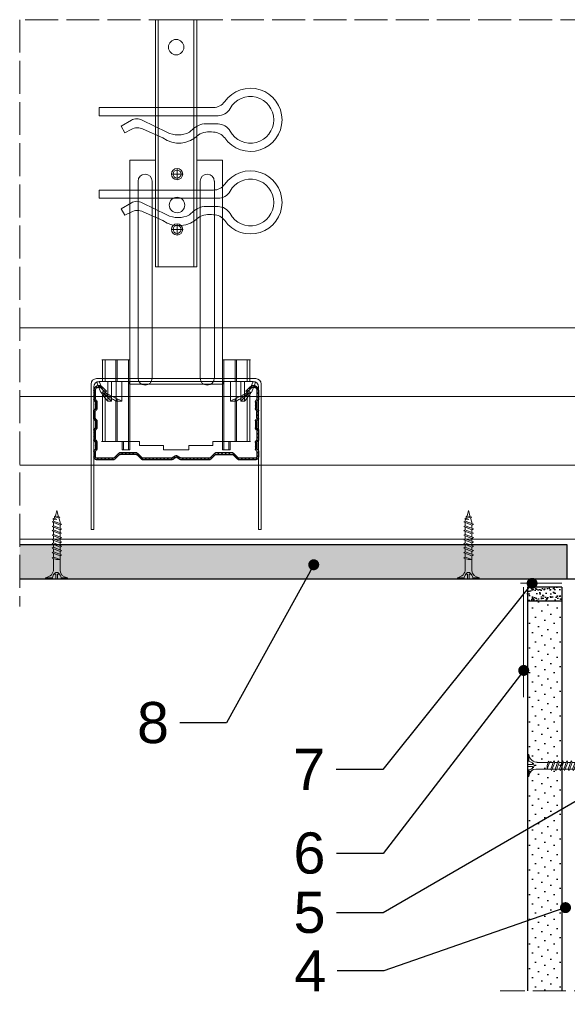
# Model space of a CAD drawing. Header units: millimetres. Extents: x -576 to 2473, y 815 to 2688.
# Tile 4 of 14: x -554 to -355, y 2329 to 2688. Entities that reach past the tile are written whole.
import ezdxf
from ezdxf import colors
from ezdxf.entities.mleader import LeaderData, LeaderLine
from ezdxf.math import Vec2, Vec3

# ---------------------------------------------------------------- set-up
doc = ezdxf.new("R2010")
doc.units = ezdxf.units.MM
doc.linetypes.add('ACAD_ISO02W100', pattern=[15, 12, -3])
for name, color, linetype, lineweight in [('_ISOVER WELNA', 7, 'BATTING', 9), ('_RIGIPS AKCESORIA', 7, 'Continuous', 18), ('_RIGIPS G-K', 7, 'Continuous', 25), ('_RIGIPS PROFIL', 7, 'Continuous', 18), ('KRESKOWANIE', 7, 'Continuous', 9), ('OPISY', 7, 'Continuous', 9), ('PRZERYWANA', 7, 'ACAD_ISO02W100', 9)]:
    doc.layers.add(name, color=color, linetype=linetype, lineweight=lineweight)
doc.styles.get("Standard").update_dxf_attribs({"font": 'arial.ttf'})
doc.linetypes.add('BATTING', pattern='A,0.00254,-2.54,[134,ltypeshp.shx,S=2.54,R=0,X=-2.54,Y=0],-5.08,[134,ltypeshp.shx,S=2.54,R=180,X=2.54,Y=0],-2.54', length=10.16254)

# ---------------------------------------------------------------- blocks, each defined once
blk = doc.blocks.new('CD 60 ULTRASTIL')
h = blk.add_hatch()
h.set_pattern_fill('ANSI31', color=256, scale=0.3, style=0)
h.paths.add_polyline_path([(542.88, 684.5, -0.302776), (543.49, 684.5), (544.54, 683.79, 0.148069), (544.85, 683.7), (555.42, 683.7, 0.198912), (555.81, 683.86), (557.38, 685.44, -0.198912), (557.77, 685.6), (563.59, 685.6, -0.198912), (563.98, 685.44), (565.55, 683.86, 0.198912), (565.94, 683.7), (572.18, 683.7, 0.414214), (573.18, 684.7), (573.18, 686.74, 0.198912), (573.02, 687.12), (572.74, 687.4, -0.198912), (572.58, 687.79), (572.58, 689.87, -0.198912), (572.74, 690.26), (573.02, 690.54, 0.198912), (573.18, 690.93), (573.18, 694.47, 0.198912), (573.02, 694.86), (572.74, 695.14, -0.198912), (572.58, 695.53), (572.58, 697.61, -0.198912), (572.74, 698), (573.02, 698.28, 0.198912), (573.18, 698.67), (573.18, 701.47, 0.198912), (573.02, 701.86), (572.74, 702.14, -0.198912), (572.58, 702.53), (572.58, 704.61, -0.198912), (572.74, 705), (573.02, 705.28, 0.198912), (573.18, 705.67), (573.18, 708.9, 0.666128), (570.12, 710.18), (568.55, 708.63), (568.93, 708.24), (570.5, 709.79, -0.666128), (572.63, 708.9), (572.63, 705.9, -0.198912), (572.47, 705.51), (572.19, 705.23, 0.198912), (572.03, 704.84), (572.03, 702.3, 0.198912), (572.19, 701.91), (572.47, 701.63, -0.198912), (572.63, 701.25), (572.63, 698.9, -0.198912), (572.47, 698.51), (572.19, 698.23, 0.198912), (572.03, 697.84), (572.03, 695.3, 0.198912), (572.19, 694.91), (572.47, 694.63, -0.198912), (572.63, 694.25), (572.63, 691.16, -0.198912), (572.47, 690.77), (572.19, 690.49, 0.198912), (572.03, 690.1), (572.03, 687.56, 0.198912), (572.19, 687.17), (572.47, 686.9, -0.198912), (572.63, 686.51), (572.63, 684.7, -0.414214), (572.18, 684.25), (566.17, 684.25, -0.198912), (565.78, 684.41), (564.2, 685.99, 0.198912), (563.82, 686.15), (557.55, 686.15, 0.198912), (557.16, 685.99), (555.58, 684.41, -0.198912), (555.19, 684.25), (545.01, 684.25, -0.148069), (544.71, 684.34), (543.49, 685.16, 0.302776), (542.88, 685.16), (541.65, 684.34, -0.148069), (541.35, 684.25), (531.17, 684.25, -0.198912), (530.78, 684.41), (529.2, 685.99, 0.198912), (528.82, 686.15), (522.55, 686.15, 0.198912), (522.16, 685.99), (520.58, 684.41, -0.198912), (520.19, 684.25), (514.18, 684.25, -0.414214), (513.73, 684.7), (513.73, 686.51, -0.198912), (513.89, 686.9), (514.17, 687.17, 0.198912), (514.33, 687.56), (514.33, 690.1, 0.198912), (514.17, 690.49), (513.89, 690.77, -0.198912), (513.73, 691.16), (513.73, 694.25, -0.198912), (513.89, 694.63), (514.17, 694.91, 0.198912), (514.33, 695.3), (514.33, 697.84, 0.198912), (514.17, 698.23), (513.89, 698.51, -0.198912), (513.73, 698.9), (513.73, 701.25, -0.198912), (513.89, 701.63), (514.17, 701.91, 0.198912), (514.33, 702.3), (514.33, 704.84, 0.198912), (514.17, 705.23), (513.89, 705.51, -0.198912), (513.73, 705.9), (513.73, 708.9, -0.666128), (515.86, 709.79), (517.43, 708.24), (517.81, 708.63), (516.25, 710.18, 0.666128), (513.18, 708.9), (513.18, 705.67, 0.198912), (513.34, 705.28), (513.62, 705, -0.198912), (513.78, 704.61), (513.78, 702.53, -0.198912), (513.62, 702.14), (513.34, 701.86, 0.198912), (513.18, 701.47), (513.18, 698.67, 0.198912), (513.34, 698.28), (513.62, 698, -0.198912), (513.78, 697.61), (513.78, 695.53, -0.198912), (513.62, 695.14), (513.34, 694.86, 0.198912), (513.18, 694.47), (513.18, 690.93, 0.198912), (513.34, 690.54), (513.62, 690.26, -0.198912), (513.78, 689.87), (513.78, 687.79, -0.198912), (513.62, 687.4), (513.34, 687.12, 0.198912), (513.18, 686.74), (513.18, 684.7, 0.414214), (514.18, 683.7), (520.42, 683.7, 0.198912), (520.81, 683.86), (522.38, 685.44, -0.198912), (522.77, 685.6), (528.59, 685.6, -0.198912), (528.98, 685.44), (530.55, 683.86, 0.198912), (530.94, 683.7), (541.51, 683.7, 0.148069), (541.82, 683.79)])
for p, q in [((513.18, 708.9), (513.18, 705.67)), ((513.73, 708.9), (513.73, 705.9)), ((515.86, 709.79), (517.43, 708.24)), ((516.25, 710.18), (517.81, 708.63)), ((517.43, 708.24), (517.81, 708.63)), ((570.12, 710.18), (568.55, 708.63)), ((568.93, 708.24), (568.55, 708.63)), ((570.5, 709.79), (568.93, 708.24)), ((572.63, 708.9), (572.63, 705.9)), ((573.18, 708.9), (573.18, 705.67)), ((513.34, 705.28), (513.62, 705)), ((513.78, 704.61), (513.78, 702.53)), ((513.89, 705.51), (514.17, 705.23)), ((514.33, 704.84), (514.33, 702.3)), ((572.03, 704.84), (572.03, 702.3)), ((572.47, 705.51), (572.19, 705.23)), ((572.58, 704.61), (572.58, 702.53)), ((573.02, 705.28), (572.74, 705)), ((513.18, 698.67), (513.18, 701.47)), ((513.34, 701.86), (513.62, 702.14)), ((513.73, 698.9), (513.73, 701.25)), ((513.89, 701.63), (514.17, 701.91)), ((572.47, 701.63), (572.19, 701.91)), ((572.63, 698.9), (572.63, 701.25)), ((573.02, 701.86), (572.74, 702.14)), ((573.18, 698.67), (573.18, 701.47)), ((513.34, 698.28), (513.62, 698)), ((513.78, 697.61), (513.78, 695.53)), ((513.89, 698.51), (514.17, 698.23)), ((514.33, 697.84), (514.33, 695.3)), ((572.03, 697.84), (572.03, 695.3)), ((572.47, 698.51), (572.19, 698.23)), ((572.58, 697.61), (572.58, 695.53)), ((573.02, 698.28), (572.74, 698)), ((513.18, 694.47), (513.18, 690.93)), ((513.34, 694.86), (513.62, 695.14)), ((513.73, 694.25), (513.73, 691.16)), ((513.89, 694.63), (514.17, 694.91)), ((572.47, 694.63), (572.19, 694.91)), ((572.63, 694.25), (572.63, 691.16)), ((573.02, 694.86), (572.74, 695.14)), ((573.18, 694.47), (573.18, 690.93)), ((513.34, 690.54), (513.62, 690.26)), ((513.78, 689.87), (513.78, 687.79)), ((513.89, 690.77), (514.17, 690.49)), ((514.33, 690.1), (514.33, 687.56)), ((572.03, 690.1), (572.03, 687.56)), ((572.47, 690.77), (572.19, 690.49)), ((572.58, 689.87), (572.58, 687.79)), ((573.02, 690.54), (572.74, 690.26)), ((513.18, 686.74), (513.18, 684.7)), ((513.34, 687.12), (513.62, 687.4)), ((513.73, 686.51), (513.73, 684.7)), ((513.89, 686.9), (514.17, 687.17)), ((520.58, 684.41), (522.16, 685.99)), ((520.81, 683.86), (522.38, 685.44)), ((522.55, 686.15), (528.82, 686.15)), ((528.59, 685.6), (522.77, 685.6)), ((530.55, 683.86), (528.98, 685.44)), ((530.78, 684.41), (529.2, 685.99)), ((541.65, 684.34), (542.88, 685.16)), ((544.71, 684.34), (543.49, 685.16)), ((555.58, 684.41), (557.16, 685.99)), ((555.81, 683.86), (557.38, 685.44)), ((557.55, 686.15), (563.82, 686.15)), ((557.77, 685.6), (563.59, 685.6)), ((565.55, 683.86), (563.98, 685.44)), ((565.78, 684.41), (564.2, 685.99)), ((572.47, 686.9), (572.19, 687.17)), ((572.63, 686.51), (572.63, 684.7)), ((573.02, 687.12), (572.74, 687.4)), ((573.18, 686.74), (573.18, 684.7)), ((514.18, 684.25), (520.19, 684.25)), ((514.18, 683.7), (520.42, 683.7)), ((530.94, 683.7), (541.51, 683.7)), ((531.17, 684.25), (541.35, 684.25)), ((541.82, 683.79), (542.88, 684.5)), ((544.54, 683.79), (543.49, 684.5)), ((544.85, 683.7), (555.42, 683.7)), ((545.01, 684.25), (555.19, 684.25)), ((565.94, 683.7), (572.18, 683.7)), ((566.17, 684.25), (572.18, 684.25))]:
    blk.add_line(p, q)
for centre, radius, start, end in [((514.98, 708.9), 1.8, 45.3251, 180), ((571.38, 708.9), 1.8, 360, 134.6749), ((514.98, 708.9), 1.25, 45.3251, 180), ((571.38, 708.9), 1.25, 360, 134.6749), ((513.73, 705.67), 0.55, 180, 225), ((513.23, 704.61), 0.55, 0, 45), ((514.28, 705.9), 0.55, 180, 225), ((513.78, 704.84), 0.55, 0, 45), ((572.58, 704.84), 0.55, 135, 180), ((572.08, 705.9), 0.55, 315, 0), ((573.13, 704.61), 0.55, 135, 180), ((572.63, 705.67), 0.55, 315, 0), ((513.73, 701.47), 0.55, 135, 180), ((513.23, 702.53), 0.55, 315, 0), ((514.28, 701.25), 0.55, 135, 180), ((513.78, 702.3), 0.55, 315, 0), ((572.58, 702.3), 0.55, 180, 225), ((572.08, 701.25), 0.55, 0, 45), ((573.13, 702.53), 0.55, 180, 225), ((572.63, 701.47), 0.55, 0, 45), ((513.73, 698.67), 0.55, 180, 225), ((513.23, 697.61), 0.55, 360, 45), ((514.28, 698.9), 0.55, 180, 225), ((513.78, 697.84), 0.55, 0, 45), ((572.58, 697.84), 0.55, 135, 180), ((572.08, 698.9), 0.55, 315, 0), ((573.13, 697.61), 0.55, 135, 180), ((572.63, 698.67), 0.55, 315, 0), ((513.73, 694.47), 0.55, 135, 180), ((513.23, 695.53), 0.55, 315, 0), ((514.28, 694.25), 0.55, 135, 180), ((513.78, 695.3), 0.55, 315, 0), ((572.58, 695.3), 0.55, 180, 225), ((572.08, 694.25), 0.55, 0, 45), ((573.13, 695.53), 0.55, 180, 225), ((572.63, 694.47), 0.55, 0, 45), ((513.73, 690.93), 0.55, 180, 225), ((513.23, 689.87), 0.55, 0, 45), ((514.28, 691.16), 0.55, 180, 225), ((513.78, 690.1), 0.55, 360, 45), ((572.58, 690.1), 0.55, 135, 180), ((572.08, 691.16), 0.55, 315, 0), ((573.13, 689.87), 0.55, 135, 180), ((572.63, 690.93), 0.55, 315, 0), ((513.73, 686.74), 0.55, 135, 180), ((513.23, 687.79), 0.55, 315, 0), ((514.28, 686.51), 0.55, 135, 180), ((513.78, 687.56), 0.55, 315, 360), ((522.55, 685.6), 0.55, 90, 135), ((522.77, 685.05), 0.55, 90, 135), ((528.59, 685.05), 0.55, 45, 90), ((528.82, 685.6), 0.55, 45, 90), ((543.18, 684.7), 0.55, 56.3099, 123.6901), ((557.55, 685.6), 0.55, 90, 135), ((557.77, 685.05), 0.55, 90, 135), ((563.59, 685.05), 0.55, 45, 90), ((563.82, 685.6), 0.55, 45, 90), ((572.58, 687.56), 0.55, 180, 225), ((572.08, 686.51), 0.55, 360, 45), ((573.13, 687.79), 0.55, 180, 225), ((572.63, 686.74), 0.55, 360, 45), ((514.18, 684.7), 1, 180, 270), ((514.18, 684.7), 0.45, 180, 270), ((520.19, 684.8), 0.55, 270, 315), ((520.42, 684.25), 0.55, 270, 315), ((530.94, 684.25), 0.55, 225, 270), ((531.17, 684.8), 0.55, 225, 270), ((541.35, 684.8), 0.55, 270, 303.6901), ((541.51, 684.25), 0.55, 270, 303.6901), ((543.18, 684.04), 0.55, 56.3099, 123.6901), ((544.85, 684.25), 0.55, 236.3099, 270), ((545.01, 684.8), 0.55, 236.3099, 270), ((555.19, 684.8), 0.55, 270, 315), ((555.42, 684.25), 0.55, 270, 315), ((565.94, 684.25), 0.55, 225, 270), ((566.17, 684.8), 0.55, 225, 270), ((572.18, 684.7), 1, 270, 0), ((572.18, 684.7), 1, 270, 360), ((572.18, 684.7), 0.45, 270, 360)]:
    blk.add_arc(centre, radius, start, end)
blk = doc.blocks.new('wieszak noniuszowy widok')
for p, q in [((367.75, 93.63), (382.75, 93.63)), ((367.75, 3.63), (367.75, 93.63)), ((368.75, 3.63), (368.75, 93.63)), ((381.75, 3.63), (381.75, 93.63)), ((382.75, 3.63), (382.75, 93.63)), ((367.75, 42.47), (358.34, 42.47)), ((358.34, -30.29), (358.34, 42.47)), ((392.15, 42.47), (382.75, 42.47)), ((392.15, 42.47), (392.15, -30.29)), ((392.15, 42.47), (392.15, -30.29)), ((372.87, 37.38), (376.99, 37.38)), ((374.93, 39.42), (374.93, 35.32)), ((361.34, -36.95), (361.34, 34.79)), ((361.34, 34.79), (361.34, -36.95)), ((366.47, 34.79), (366.47, -36.95)), ((366.47, -36.95), (366.47, 34.79)), ((384.02, -36.95), (384.02, 34.79)), ((384.02, 34.79), (384.02, -36.95)), ((389.14, 34.79), (389.14, -36.95)), ((389.14, 34.79), (389.14, -36.95)), ((374.93, 19.27), (374.93, 15.17)), ((372.87, 17.23), (376.99, 17.23)), ((367.75, 3.63), (382.75, 3.63)), ((348.22, -30.29), (358.37, -30.29)), ((348.44, -30.29), (348.44, -38.17)), ((349.43, -30.29), (349.43, -38.17)), ((353.28, -30.29), (353.28, -38.17)), ((353.8, -30.29), (353.8, -38.17)), ((357.85, -30.29), (357.85, -63.08)), ((358.37, -30.29), (358.37, -63.08)), ((392.13, -30.29), (392.13, -63.08)), ((392.15, -30.29), (392.15, -60.01)), ((392.15, -30.29), (392.15, -60.01)), ((402.37, -30.29), (392.16, -30.29)), ((392.64, -30.29), (392.64, -63.08)), ((396.7, -30.29), (396.7, -38.17)), ((397.21, -30.29), (397.21, -38.17)), ((401.07, -30.29), (401.07, -38.17)), ((402.06, -30.29), (402.06, -38.17)), ((348.13, -38.17), (355.47, -38.17)), ((350.32, -38.17), (350.32, -45.34)), ((351.68, -45.34), (351.68, -38.17)), ((353.44, -45.34), (353.44, -38.17)), ((355.47, -38.17), (355.47, -45.34)), ((395.03, -45.34), (395.03, -38.17)), ((395.03, -38.17), (402.39, -38.17)), ((397.05, -38.17), (397.05, -45.34)), ((398.82, -38.17), (398.82, -45.34)), ((400.18, -45.34), (400.18, -38.17)), ((348.11, -42.32), (348.14, -42.29)), ((348.11, -42.37), (348.11, -42.32)), ((348.12, -42.43), (348.11, -42.37)), ((348.15, -42.51), (348.12, -42.43)), ((348.14, -42.29), (348.17, -42.28)), ((348.19, -42.61), (348.15, -42.51)), ((348.17, -42.28), (348.23, -42.28)), ((349.22, -42.28), (348.19, -42.28)), ((348.26, -42.72), (348.19, -42.61)), ((348.23, -42.28), (348.31, -42.3)), ((348.34, -42.84), (348.26, -42.72)), ((348.31, -42.3), (348.41, -42.34)), ((348.45, -43), (348.34, -42.84)), ((348.41, -42.34), (348.53, -42.39)), ((348.44, -42.99), (348.44, -60.01)), ((348.58, -43.18), (348.45, -43)), ((348.53, -42.39), (348.66, -42.46)), ((348.66, -42.46), (348.81, -42.54)), ((348.81, -42.54), (348.96, -42.63)), ((348.96, -42.63), (349.14, -42.73)), ((349.15, -42.29), (349.13, -42.32)), ((349.13, -42.32), (349.13, -42.36)), ((349.13, -42.36), (349.14, -42.41)), ((349.14, -42.41), (349.16, -42.47)), ((349.14, -42.73), (349.38, -42.88)), ((349.18, -42.28), (349.15, -42.29)), ((349.16, -42.47), (349.19, -42.54)), ((349.22, -42.28), (349.18, -42.28)), ((349.19, -42.54), (349.24, -42.62)), ((349.28, -42.28), (349.22, -42.28)), ((349.24, -42.62), (349.3, -42.71)), ((349.34, -42.29), (349.28, -42.28)), ((349.3, -42.71), (349.44, -42.91)), ((349.43, -42.32), (349.34, -42.29)), ((349.38, -42.88), (349.66, -43.05)), ((349.52, -42.35), (349.43, -42.32)), ((349.43, -42.9), (349.43, -60.01)), ((349.44, -42.91), (349.55, -43.05)), ((349.62, -42.4), (349.52, -42.35)), ((349.74, -42.46), (349.62, -42.4)), ((349.88, -42.52), (349.74, -42.46)), ((350.03, -42.6), (349.88, -42.52)), ((350.2, -42.69), (350.03, -42.6)), ((350.38, -42.79), (350.2, -42.69)), ((350.58, -42.89), (350.38, -42.79)), ((350.78, -43), (350.58, -42.89)), ((351, -43.12), (350.78, -43)), ((399.71, -43), (399.49, -43.12)), ((399.92, -42.89), (399.71, -43)), ((400.12, -42.79), (399.92, -42.89)), ((400.3, -42.69), (400.12, -42.79)), ((400.46, -42.6), (400.3, -42.69)), ((400.62, -42.52), (400.46, -42.6)), ((400.76, -42.46), (400.62, -42.52)), ((400.88, -42.4), (400.76, -42.46)), ((400.84, -43.05), (401.12, -42.88)), ((400.98, -42.35), (400.88, -42.4)), ((400.95, -43.05), (401.06, -42.91)), ((401.07, -42.32), (400.98, -42.35)), ((401.06, -42.91), (401.2, -42.71)), ((401.15, -42.29), (401.07, -42.32)), ((401.07, -42.9), (401.07, -60.01)), ((401.12, -42.88), (401.36, -42.73)), ((401.22, -42.28), (401.15, -42.29)), ((401.2, -42.71), (401.26, -42.62)), ((401.27, -42.28), (401.22, -42.28)), ((401.26, -42.62), (401.3, -42.54)), ((401.32, -42.28), (401.27, -42.28)), ((401.27, -42.28), (402.31, -42.28)), ((401.3, -42.54), (401.34, -42.47)), ((401.35, -42.29), (401.32, -42.28)), ((401.34, -42.47), (401.36, -42.41)), ((401.36, -42.32), (401.35, -42.29)), ((401.37, -42.36), (401.36, -42.32)), ((401.36, -42.41), (401.37, -42.36)), ((401.36, -42.73), (401.54, -42.63)), ((401.54, -42.63), (401.69, -42.54)), ((401.69, -42.54), (401.84, -42.46)), ((401.84, -42.46), (401.97, -42.39)), ((402.05, -43), (401.92, -43.18)), ((401.97, -42.39), (402.09, -42.34)), ((402.16, -42.84), (402.05, -43)), ((402.06, -42.99), (402.06, -60.01)), ((402.09, -42.34), (402.18, -42.3)), ((402.24, -42.72), (402.16, -42.84)), ((402.18, -42.3), (402.26, -42.28)), ((402.3, -42.61), (402.24, -42.72)), ((402.26, -42.28), (402.33, -42.28)), ((402.35, -42.51), (402.3, -42.61)), ((402.33, -42.28), (402.36, -42.29)), ((402.38, -42.43), (402.35, -42.51)), ((402.36, -42.29), (402.39, -42.32)), ((402.39, -42.37), (402.38, -42.43)), ((402.39, -42.32), (402.39, -42.37)), ((349.57, -43.07), (348.5, -43.07)), ((348.72, -43.37), (348.58, -43.18)), ((348.89, -43.59), (348.72, -43.37)), ((349.08, -43.83), (348.89, -43.59)), ((349.28, -44.08), (349.08, -43.83)), ((349.49, -44.34), (349.28, -44.08)), ((349.72, -44.62), (349.49, -44.34)), ((349.55, -43.05), (349.68, -43.2)), ((349.66, -43.05), (349.96, -43.25)), ((350.92, -43.07), (349.68, -43.07)), ((349.68, -43.2), (349.82, -43.37)), ((350.01, -44.98), (349.72, -44.62)), ((349.82, -43.37), (349.98, -43.56)), ((349.96, -43.25), (350.28, -43.46)), ((349.98, -43.56), (350.15, -43.76)), ((350.32, -45.34), (350.01, -44.98)), ((350.15, -43.76), (350.34, -43.96)), ((350.28, -43.46), (350.63, -43.68)), ((351.68, -45.34), (350.32, -45.34)), ((350.34, -43.96), (350.54, -44.17)), ((350.54, -44.17), (350.75, -44.4)), ((350.63, -43.68), (350.99, -43.91)), ((350.75, -44.4), (350.97, -44.63)), ((350.97, -44.63), (351.19, -44.86)), ((350.99, -43.91), (351.36, -44.14)), ((351.23, -43.25), (351, -43.12)), ((351.19, -44.86), (351.43, -45.11)), ((351.48, -43.37), (351.23, -43.25)), ((351.36, -44.14), (351.74, -44.37)), ((351.43, -45.11), (351.68, -45.34)), ((351.99, -43.64), (351.48, -43.37)), ((351.74, -44.37), (352.07, -44.57)), ((352.52, -43.92), (351.99, -43.64)), ((352.07, -44.57), (352.41, -44.78)), ((352.41, -44.78), (352.77, -44.98)), ((353.08, -44.19), (352.52, -43.92)), ((352.77, -44.98), (353.14, -45.18)), ((353.43, -44.35), (353.08, -44.19)), ((353.14, -45.18), (353.28, -45.26)), ((353.28, -45.26), (353.36, -45.3)), ((353.28, -45.26), (353.28, -60.01)), ((353.36, -45.3), (353.44, -45.34)), ((353.8, -44.52), (353.43, -44.35)), ((355.47, -45.34), (353.44, -45.34)), ((354.66, -44.92), (353.8, -44.52)), ((353.8, -44.52), (353.8, -60.01)), ((355.47, -45.34), (354.66, -44.92)), ((395.84, -44.92), (395.03, -45.34)), ((395.03, -45.34), (397.05, -45.34)), ((396.7, -44.52), (395.84, -44.92)), ((397.07, -44.35), (396.7, -44.52)), ((396.7, -44.52), (396.7, -60.01)), ((397.05, -45.34), (397.13, -45.3)), ((397.42, -44.19), (397.07, -44.35)), ((397.13, -45.3), (397.21, -45.26)), ((397.21, -45.26), (397.36, -45.18)), ((397.21, -45.26), (397.21, -60.01)), ((397.36, -45.18), (397.73, -44.98)), ((397.98, -43.92), (397.42, -44.19)), ((397.73, -44.98), (398.09, -44.78)), ((398.51, -43.64), (397.98, -43.92)), ((398.09, -44.78), (398.43, -44.57)), ((398.43, -44.57), (398.76, -44.37)), ((399.02, -43.37), (398.51, -43.64)), ((398.76, -44.37), (399.13, -44.14)), ((398.82, -45.34), (399.07, -45.11)), ((398.82, -45.34), (400.18, -45.34)), ((399.26, -43.25), (399.02, -43.37)), ((399.07, -45.11), (399.3, -44.86)), ((399.13, -44.14), (399.51, -43.91)), ((399.49, -43.12), (399.26, -43.25)), ((399.3, -44.86), (399.53, -44.63)), ((399.51, -43.91), (399.87, -43.68)), ((399.53, -44.63), (399.74, -44.4)), ((399.58, -43.07), (400.82, -43.07)), ((399.74, -44.4), (399.96, -44.17)), ((399.87, -43.68), (400.21, -43.46)), ((399.96, -44.17), (400.16, -43.96)), ((400.16, -43.96), (400.35, -43.76)), ((400.49, -44.98), (400.18, -45.34)), ((400.21, -43.46), (400.54, -43.25)), ((400.35, -43.76), (400.52, -43.56)), ((400.78, -44.62), (400.49, -44.98)), ((400.52, -43.56), (400.68, -43.37)), ((400.54, -43.25), (400.84, -43.05)), ((400.68, -43.37), (400.82, -43.2)), ((401.01, -44.34), (400.78, -44.62)), ((400.82, -43.2), (400.95, -43.05)), ((400.93, -43.07), (402, -43.07)), ((401.22, -44.08), (401.01, -44.34)), ((401.42, -43.83), (401.22, -44.08)), ((401.61, -43.59), (401.42, -43.83)), ((401.77, -43.37), (401.61, -43.59)), ((401.92, -43.18), (401.77, -43.37)), ((348.11, -60.01), (361.93, -60.01)), ((355.57, -63.08), (355.57, -60.01)), ((356.08, -60.01), (356.08, -63.08)), ((361.93, -60.01), (361.93, -61.55)), ((361.93, -60.01), (361.93, -61.55)), ((388.57, -60.01), (388.57, -61.55)), ((402.39, -60.01), (388.57, -60.01)), ((388.57, -60.01), (388.57, -61.55)), ((394.42, -63.08), (394.42, -60.01)), ((394.93, -60.01), (394.93, -63.08)), ((357.85, -63.08), (355.57, -63.08)), ((356.08, -63.08), (355.57, -63.08)), ((356.08, -63.08), (358.37, -63.08)), ((358.37, -63.08), (357.85, -63.08)), ((370.64, -61.55), (361.93, -61.55)), ((370.64, -61.55), (370.64, -63.08)), ((370.64, -61.55), (370.64, -63.08)), ((379.86, -63.08), (370.64, -63.08)), ((370.64, -63.08), (379.86, -63.08)), ((388.57, -61.55), (379.86, -61.55)), ((379.86, -61.55), (379.86, -63.08)), ((379.86, -61.55), (379.86, -63.08)), ((392.13, -63.08), (394.42, -63.08)), ((392.64, -63.08), (392.13, -63.08)), ((394.93, -63.08), (392.64, -63.08)), ((394.93, -63.08), (394.42, -63.08))]:
    blk.add_line(p, q)
for centre, radius in [((375.25, 83.63), 2.81), ((374.93, 37.38), 2.06), ((374.93, 37.38), 1.46), ((374.93, 26.11), 2.81), ((374.93, 17.23), 2.06), ((374.93, 17.23), 1.46)]:
    blk.add_circle(centre, radius)
for centre, start, end in [((363.91, 34.79), 0, 180), ((386.58, 34.79), 0, 180), ((363.91, -36.95), 180, 0), ((386.58, -36.95), 180, 0)]:
    blk.add_arc(centre, 2.56, start, end)
blk = doc.blocks.new('klamra')
at = {"layer": '_RIGIPS AKCESORIA'}
for p, q in [((6828.19, 2764.92), (6828.19, 2806.53)), ((6831.19, 2764.92), (6831.19, 2808.19)), ((6834.19, 2802.92), (6834.19, 2808.19)), ((6832.87, 2780.55), (6837.19, 2789.57)), ((6839.31, 2788.09), (6836.06, 2780.95)), ((6832.86, 2776.63), (6835, 2772.92)), ((6836.19, 2776.54), (6837.38, 2774.29)), ((6835, 2772.92), (6837.38, 2774.29)), ((6831.19, 2764.92), (6828.19, 2764.92))]:
    blk.add_line(p, q, dxfattribs=at)
for centre, radius, start, end in [((6832.69, 2820.02), 11.5, 305.1527, 234.8473), ((6832.69, 2820.02), 8.5, 298.7822, 241.2178), ((6826.19, 2808.19), 5, 0, 61.2178), ((6839.19, 2808.19), 5, 118.7822, 180), ((6823.19, 2806.53), 5, 0, 54.8473), ((6842.19, 2806.53), 5, 125.1527, 180), ((6845.23, 2805.18), 8.16, 170.4436, 210.2847), ((6843.93, 2805.32), 10.09, 195.2653, 228.1308), ((6831.19, 2793.92), 10, 324.3132, 45.573), ((6829.23, 2793.69), 8.97, 332.6387, 27.3613), ((6835.87, 2778.58), 3.59, 146.8414, 212.9715), ((6840.61, 2778.88), 5, 155.5109, 207.8622)]:
    blk.add_arc(centre, radius, start, end, dxfattribs=at)
blk = doc.blocks.new('TN 25')
at = {"layer": '_RIGIPS AKCESORIA'}
for p, q in [((0, -0.84), (0, 7.16)), ((0, 7.16), (0.46, 7.16)), ((0.46, 4.78), (0, 4.78)), ((0.46, 7.16), (0.46, 4.78)), ((1.77, 3.5), (1.77, 4.2)), ((3.02, 4.46), (8.47, 4.46)), ((7.12, 4.46), (7.12, 3.18)), ((8.03, 2.01), (7.12, 4.46)), ((8.47, 4.46), (8.79, 5)), ((9.61, 1.51), (8.47, 4.46)), ((8.79, 5), (9.93, 2.01)), ((9, 4.46), (10.1, 4.46)), ((10.1, 4.46), (10.41, 5)), ((11.23, 1.51), (10.1, 4.46)), ((10.41, 5), (11.56, 2.01)), ((10.62, 4.46), (11.67, 4.46)), ((11.67, 4.46), (11.99, 5)), ((12.81, 1.51), (11.67, 4.46)), ((11.99, 5), (13.14, 2.01)), ((12.2, 4.46), (13.21, 4.46)), ((13.21, 4.46), (13.52, 5)), ((14.34, 1.51), (13.21, 4.46)), ((13.52, 5), (14.67, 2.01)), ((13.73, 4.46), (14.8, 4.46)), ((14.8, 4.46), (15.12, 5)), ((15.94, 1.51), (14.8, 4.46)), ((15.12, 5), (16.26, 2.01)), ((15.33, 4.46), (16.42, 4.46)), ((16.42, 4.46), (16.73, 5)), ((17.55, 1.51), (16.42, 4.46)), ((16.73, 5), (17.88, 2.01)), ((16.94, 4.46), (17.99, 4.46)), ((17.99, 4.46), (18.31, 5)), ((19.13, 1.51), (17.99, 4.46)), ((18.31, 5), (19.45, 2.01)), ((18.52, 4.46), (19.68, 4.46)), ((19.68, 4.46), (20, 5)), ((20.82, 1.51), (19.68, 4.46)), ((20, 5), (21.14, 2.01)), ((20.21, 4.46), (20.7, 4.46)), ((20.7, 4.46), (22.28, 3.98)), ((22.28, 3.98), (22.56, 4.37)), ((22.7, 2.36), (22.28, 3.98)), ((22.56, 4.37), (23.03, 2.71)), ((22.71, 3.85), (25, 3.24)), ((0, 3.5), (1.77, 3.5)), ((0, 2.83), (1.77, 2.83)), ((0.46, 1.64), (0, 1.64)), ((0.46, -0.84), (0.46, 1.64)), ((1.77, 2.83), (1.77, 2.18)), ((7.49, 2.01), (3.55, 2.01)), ((7.12, 3.18), (7.65, 1.53)), ((7.65, 1.53), (8.03, 2.01)), ((9.41, 2.01), (8.03, 2.01)), ((9.93, 2.01), (9.61, 1.51)), ((11.04, 2.01), (9.93, 2.01)), ((11.56, 2.01), (11.23, 1.51)), ((12.61, 2.01), (11.56, 2.01)), ((13.14, 2.01), (12.81, 1.51)), ((14.15, 2.01), (13.14, 2.01)), ((14.67, 2.01), (14.34, 1.51)), ((15.74, 2.01), (14.67, 2.01)), ((16.26, 2.01), (15.94, 1.51)), ((17.36, 2.01), (16.26, 2.01)), ((17.88, 2.01), (17.55, 1.51)), ((18.93, 2.01), (17.88, 2.01)), ((19.45, 2.01), (19.13, 1.51)), ((19.45, 2.01), (20.62, 2.01)), ((21.14, 2.01), (20.82, 1.51)), ((21.14, 2.01), (21.81, 2.12)), ((21.85, 1.83), (21.67, 3.28)), ((21.67, 3.28), (22.14, 2.4)), ((22.14, 2.4), (21.85, 1.83)), ((22.7, 2.36), (22.14, 2.4)), ((23.03, 2.71), (22.7, 2.36)), ((25, 3.24), (23.03, 2.71)), ((0, -0.84), (0.46, -0.84))]:
    blk.add_line(p, q, dxfattribs=at)
for centre, major_axis, ratio, start_param, end_param in [((3.09, 7.67), (0.17, 3.2), 0.826134, 1.773653, 3.180586), ((-0.04, 0.9), (0, 3.93), 0.848176, -0.720942, -0.151112), ((1.66, 3.18), (0, 0.895), 0.848176, -1.552777, -0.720942), ((3.37, -1.57), (0.28, 3.57), 0.832181, 0.035984, 1.430787), ((-2.73, 15.91), (0, 14.76), 0.848176, 3.399396, 3.475072), ((0.59, 4.62), (0, 2.81), 0.848176, 3.475072, 3.862535), ((1.66, 3.18), (0, 0.895), 0.848176, 3.862535, 4.730408)]:
    blk.add_ellipse(centre, major_axis=major_axis, ratio=ratio, start_param=start_param, end_param=end_param, dxfattribs=at)
blk = doc.blocks.new('Lacznik krzyzowy (widok1)')
at = {"layer": '_RIGIPS AKCESORIA', "extrusion": (0, 0, -1)}
for p, q in [((2, 91.5), (60, 91.5)), ((2.08, 90.11), (3, 90.5)), ((3.61, 86.42), (2.08, 90.11)), ((3, 90.5), (4.53, 86.8)), ((14, 89.5, 30), (14, 90.5, 30)), ((48, 90.5, 30), (48, 89.5, 30)), ((57.47, 86.8), (59, 90.5)), ((59.92, 90.11), (58.39, 86.42)), ((59, 90.5), (59.92, 90.11)), ((0, 36.5), (0, 89.5)), ((1, 88.5), (1, 36.5)), ((4.53, 86.8), (3.61, 86.42)), ((48, 89.5, 30), (14, 89.5, 30)), ((58.39, 86.42), (57.47, 86.8)), ((61, 36.5), (61, 88.5)), ((62, 89.5), (62, 36.5)), ((1, 36.5), (0, 36.5)), ((62, 36.5), (61, 36.5))]:
    blk.add_line(p, q, dxfattribs=at)
at = {"layer": '_RIGIPS AKCESORIA'}
blk.add_line((59, 90.5), (3, 90.5), dxfattribs=at)
at = {"layer": '_RIGIPS AKCESORIA', "extrusion": (0, 0, -1)}
for centre, start, end in [((-2, 89.5), 0, 90), ((-3, 88.5), 0, 90), ((-3, 88.5), 0, 90), ((-59, 88.5), 90, 180), ((-59, 88.5), 90, 180), ((-60, 89.5), 90, 180)]:
    blk.add_arc(centre, 2, start, end, dxfattribs=at)
blk = doc.blocks.new('_Dot')
at = {"color": 0, "linetype": 'ByBlock', "lineweight": -2}
blk.add_line((-0.5, 0), (-1, 0), dxfattribs=at)
at = {"color": 0, "linetype": 'ByBlock', "const_width": 0.5}
blk.add_lwpolyline([(-0.25, 0, 1), (0.25, 0, 1)], format="xyb", close=True, dxfattribs=at)

msp = doc.modelspace()

# ---------------------------------------------------------------- hatches: boundary and pattern name
at = {"layer": '_RIGIPS G-K'}
h = msp.add_hatch(dxfattribs=at)
h.set_pattern_fill('AR-SAND', color=256, scale=0.05, angle=180, style=0)
h.set_pattern_definition([(217.5, (1293.4458, 3914.8752), (0.0800016, -2.4470662), [0, -1.9304, 0, -2.159, 0, -2.06375]), (187.5, (1293.446, 3914.8752), (-2.2476164, -3.5841255), [0, -1.0414, 0, -1.7399, 0, -0.66675]), (147.5, (1295.008, 3914.8752), (-3.9549619, -0.007186), [0, -0.635, 0, -2.286, 0, -2.9845]), (137.5, (1295.008, 3914.8752), (-3.817782, -1.1146466), [0, -0.3175, 0, -1.4986, 0, -1.7145])])
h.paths.add_polyline_path([(-369.33, 2475.75), (-356.83, 2475.75), (-356.83, 2480.75), (-369.33, 2480.75)])
h = msp.add_hatch(dxfattribs=at)
h.set_pattern_fill('DOTS', color=256, scale=2, angle=225, style=0)
h.set_pattern_definition([(225, (-2608.104, 1166.6177), (1.122532, -3.367596), [0, -3.175])])
h.paths.add_polyline_path([(-369.33, 2333.75), (-356.83, 2333.75), (-356.83, 2475.75), (-369.33, 2475.75)])
at = {"layer": 'KRESKOWANIE'}
h = msp.add_hatch(dxfattribs=at)
h.set_pattern_fill('DOTS', color=256, scale=2, angle=225, style=0)
h.set_pattern_definition([(225, (-873.4757, 741.8268), (1.122532, -3.367596), [0, -3.175])])
h.paths.add_polyline_path([(-354.83, 2483.75), (-354.83, 2496.25), (-554.33, 2496.25), (-554.33, 2483.75)])
h.paths.add_polyline_path([(-349.83, 2496.25), (-349.83, 2483.75), (-105.33, 2483.75), (-105.33, 2496.25)])

# ---------------------------------------------------------------- linework, layer by layer
at = {"layer": '_ISOVER WELNA', "ltscale": 2.4}
msp.add_line((-554.33, 2550.25), (-105.33, 2550.25), dxfattribs=at)
at = {"layer": '_RIGIPS AKCESORIA'}
for p, q in [((-356.83, 2482.25), (-371.83, 2482.25)), ((-370.83, 2480.75), (-370.83, 2440.75))]:
    msp.add_line(p, q, dxfattribs=at)
at = {"layer": '_RIGIPS G-K'}
for p, q in [((-354.83, 2496.25), (-554.33, 2496.25)), ((-354.83, 2483.75), (-354.83, 2496.25)), ((-105.33, 2483.75), (-554.33, 2483.75)), ((-369.33, 2480.75), (-369.33, 2333.75)), ((-356.83, 2480.75), (-369.33, 2480.75)), ((-356.83, 2480.75), (-356.83, 2333.75)), ((-356.83, 2475.75), (-369.33, 2475.75))]:
    msp.add_line(p, q, dxfattribs=at)
at = {"layer": '_RIGIPS PROFIL'}
for p, q in [((-554.33, 2575.25), (-105.33, 2575.25)), ((-554.33, 2525.25), (-105.33, 2525.25)), ((-554.33, 2498.25), (-105.33, 2498.25))]:
    msp.add_line(p, q, dxfattribs=at)
at = {"layer": 'PRZERYWANA'}
for p, q in [((-554.33, 2687.53), (-554.33, 2473.75)), ((-105.33, 2687.53), (-554.33, 2687.53)), ((-280.33, 2333.75), (-379.33, 2333.75))]:
    msp.add_line(p, q, dxfattribs=at)

# ---------------------------------------------------------------- block references
at = {"color": 253, "rotation": 270}
for p in [(-3290.27, 9483.75), (-3290.27, 9453.65)]:
    msp.add_blockref('klamra', p, dxfattribs=at)
msp.add_blockref('Lacznik krzyzowy (widok1)', (-528.33, 2465.28))
at = {"xscale": -1}
msp.add_blockref('CD 60 ULTRASTIL', (45.85, 1843.54), dxfattribs=at)
at = {"layer": '_RIGIPS AKCESORIA', "xscale": -1}
msp.add_blockref('wieszak noniuszowy widok', (-122.08, 2593.91), dxfattribs=at)
for p, rotation in [((-544.04, 2483.75), 270), ((-394.04, 2483.75), 270), ((-369.33, 2418.99), 180)]:
    msp.add_blockref('TN 25', p, dxfattribs=dict(at, rotation=rotation))

# ---------------------------------------------------------------- leaders
at = {"layer": 'OPISY'}
ml = msp.add_multileader_mtext('Standard', dxfattribs=at)
ml.set_content('8', color=256)
ml.set_leader_properties()
ml.set_arrow_properties(name='DOT')
ml.build(insert=Vec2(0, 0))
ml.multileader.update_dxf_attribs({"dogleg_length": 17})
ctx = ml.context
ctx.base_point, ctx.char_height, ctx.landing_gap_size, ctx.plane_origin = Vec3(-513.83, 2431.34), 15, 4, Vec3(-447.21, 2488.96)
ctx.text_align_type = 2
notes = []
notes.append((ctx, [(0, (1, 1, 0), (-478.94, 2431.34), (-1, 0), 17, [(0, [(-447.21, 2488.96)], 0, [])])]))
ctx.mtext.insert, ctx.mtext.alignment, ctx.mtext.flow_direction = Vec3(-499.94, 2438.97), 3, 5
ml = msp.add_multileader_mtext('Standard', dxfattribs=at)
ml.set_content('7', color=256)
ml.set_leader_properties()
ml.set_arrow_properties(name='DOT')
ml.build(insert=Vec2(0, 0))
ml.multileader.update_dxf_attribs({"dogleg_length": 17})
ctx = ml.context
ctx.base_point, ctx.char_height, ctx.landing_gap_size, ctx.plane_origin = Vec3(-456.79, 2414.42), 15, 4, Vec3(-367.65, 2482.19)
ctx.text_align_type = 2
notes.append((ctx, [(0, (1, 1, 0), (-422.08, 2414.42), (-1, 0), 17, [(0, [(-367.65, 2482.19)], 0, [])])]))
ctx.mtext.insert, ctx.mtext.alignment, ctx.mtext.flow_direction = Vec3(-443.08, 2421.92), 3, 5
ml = msp.add_multileader_mtext('Standard', dxfattribs=at)
ml.set_content('6', color=256)
ml.set_leader_properties()
ml.set_arrow_properties(name='DOT')
ml.build(insert=Vec2(0, 0))
ml.multileader.update_dxf_attribs({"dogleg_length": 17})
ctx = ml.context
ctx.base_point, ctx.char_height, ctx.landing_gap_size, ctx.plane_origin = Vec3(-456.86, 2383.82), 15, 4, Vec3(-370.71, 2450.46)
ctx.text_align_type = 2
notes.append((ctx, [(0, (1, 1, 0), (-421.95, 2383.82), (-1, 0), 17, [(0, [(-370.71, 2450.46)], 0, [])])]))
ctx.mtext.insert, ctx.mtext.alignment, ctx.mtext.flow_direction = Vec3(-442.95, 2391.45), 3, 5
ml = msp.add_multileader_mtext('Standard', dxfattribs=at)
ml.set_content('5', color=256)
ml.set_leader_properties()
ml.set_arrow_properties(name='DOT')
ml.build(insert=Vec2(0, 0))
ml.multileader.update_dxf_attribs({"dogleg_length": 17})
ctx = ml.context
ctx.base_point, ctx.char_height, ctx.landing_gap_size, ctx.plane_origin = Vec3(-456.87, 2362.21), 15, 4, Vec3(-332.09, 2414.14)
ctx.text_align_type = 2
notes.append((ctx, [(0, (1, 1, 0), (-421.92, 2362.21), (-1, 0), 17, [(0, [(-332.09, 2414.14)], 0, [])])]))
ctx.mtext.insert, ctx.mtext.alignment, ctx.mtext.flow_direction = Vec3(-442.92, 2369.84), 3, 5
ml = msp.add_multileader_mtext('Standard', dxfattribs=at)
ml.set_content('4', color=256)
ml.set_leader_properties()
ml.set_arrow_properties(name='DOT')
ml.build(insert=Vec2(0, 0))
ml.multileader.update_dxf_attribs({"dogleg_length": 17})
ctx = ml.context
ctx.base_point, ctx.char_height, ctx.landing_gap_size, ctx.plane_origin = Vec3(-457.01, 2341.01), 15, 4, Vec3(-355.49, 2364.05)
ctx.text_align_type = 2
notes.append((ctx, [(0, (1, 1, 0), (-421.64, 2341.01), (-1, 0), 17, [(0, [(-355.49, 2364.05)], 0, [])])]))
ctx.mtext.insert, ctx.mtext.alignment, ctx.mtext.flow_direction = Vec3(-442.64, 2348.51), 3, 5
for ctx, leaders in notes:
    for number, flags, end, landing, length, lines in leaders:
        leader = LeaderData()
        leader.index, (leader.has_last_leader_line, leader.has_dogleg_vector, leader.attachment_direction) = number, flags
        leader.last_leader_point, leader.dogleg_vector, leader.dogleg_length = Vec3(end), Vec3(landing), length
        for number, points, colour, breaks in lines:
            line = LeaderLine()
            line.index, line.vertices, line.color, line.breaks = number, Vec3.list(points), colors.encode_raw_color(colour), breaks
            leader.lines.append(line)
        ctx.leaders.append(leader)

doc.saveas('drawing.dxf')
